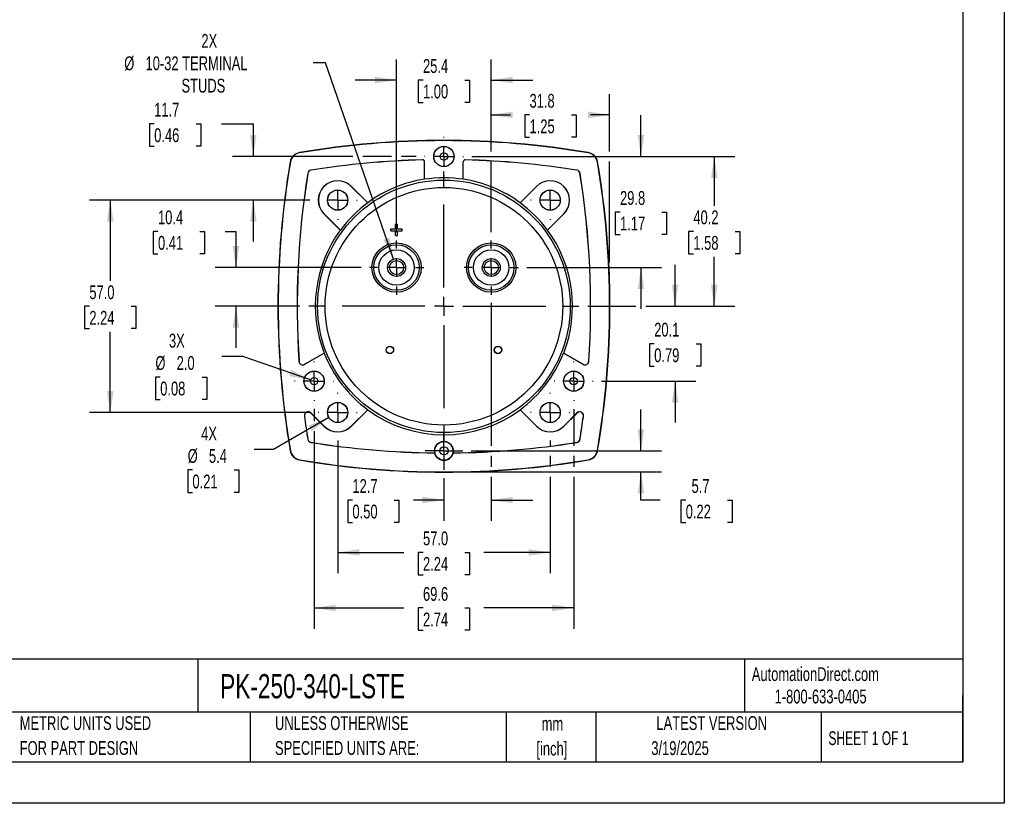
# Model space of a CAD drawing. Header units: millimetres. Extents: x 0 to 489, y 0 to 378.
# Tile 9 of 16: x 225 to 489, y 0 to 210. Entities that reach past the tile are written whole.
import ezdxf

# ---------------------------------------------------------------- set-up
doc = ezdxf.new("R2010")
doc.units = ezdxf.units.MM
doc.header["$LTSCALE"] = 1.75
doc.linetypes.add('CENTERX2', pattern=[20.32, 12.7, -2.54, 2.54, -2.54])
doc.layers.add('CENTER', color=40, linetype='CENTERX2')
doc.layers.add('DIMENSIONS', color=140, linetype='Continuous', lineweight=25)
doc.layers.add('TEXT', color=140, linetype='Continuous', lineweight=25)
doc.styles.add('SLDTEXTSTYLE0', font='TXT', dxfattribs={"width": 0.7})
doc.styles.add('SLDTEXTSTYLE1', font='TXT', dxfattribs={"width": 0.65})
doc.dimstyles.new('SLDDIMSTYLE0', dxfattribs={"dimtxt": 3.776514, "dimasz": 5.7785, "dimexe": 0, "dimexo": 0.0625, "dimgap": 0.944128, "dimtad": 0, "dimtih": 1, "dimtoh": 1, "dimrnd": 1e-09, "dimzin": 4, "dimdsep": 46, "dimtxsty": 'SLDTEXTSTYLE0', "dimsah": 1, "dimcen": 0.09, "dimadec": 0, "dimazin": 1, "dimtfac": 1, "dimtofl": 0, "dimtmove": 0, "dimatfit": 3, "dimfxl": 0, "dimfrac": 2, "dimtolj": 1, "dimtzin": 12, "dimarcsym": 0})
doc.dimstyles.new('SLDDIMSTYLE2', dxfattribs={"dimtxt": 3.776514, "dimasz": 5.7785, "dimexe": 0, "dimexo": 0.0625, "dimgap": 0.944128, "dimtad": 0, "dimtih": 1, "dimtoh": 1, "dimrnd": 1e-09, "dimzin": 12, "dimdsep": 46, "dimtxsty": 'SLDTEXTSTYLE0', "dimsah": 1, "dimcen": 0.09, "dimadec": 0, "dimazin": 3, "dimtfac": 1, "dimtmove": 0, "dimatfit": 0, "dimfxl": 0, "dimfrac": 2, "dimtolj": 1, "dimtzin": 12, "dimarcsym": 0})
doc.dimstyles.new('SLDDIMSTYLE3', dxfattribs={"dimtxt": 3.776514, "dimasz": 5.7785, "dimexe": 0, "dimexo": 0.0625, "dimgap": 0.944128, "dimtad": 0, "dimtih": 1, "dimtoh": 1, "dimrnd": 1e-09, "dimzin": 12, "dimdsep": 46, "dimtxsty": 'SLDTEXTSTYLE0', "dimsah": 1, "dimcen": 0.09, "dimadec": 0, "dimazin": 3, "dimtfac": 1, "dimtofl": 0, "dimtmove": 0, "dimatfit": 3, "dimfxl": 0, "dimfrac": 2, "dimtolj": 1, "dimtzin": 12, "dimarcsym": 0})
doc.dimstyles.new('SLDDIMSTYLE4', dxfattribs={"dimtxt": 3.776514, "dimasz": 5.7785, "dimexe": 0, "dimexo": 0.0625, "dimgap": 0.944128, "dimtad": 0, "dimtih": 1, "dimtoh": 1, "dimrnd": 1e-09, "dimzin": 12, "dimdsep": 46, "dimtxsty": 'SLDTEXTSTYLE0', "dimsah": 1, "dimcen": 0, "dimadec": 0, "dimazin": 3, "dimtfac": 1, "dimtofl": 0, "dimtmove": 0, "dimatfit": 3, "dimfxl": 0, "dimfrac": 2, "dimtolj": 1, "dimtzin": 12, "dimarcsym": 0})
doc.dimstyles.new('SLDDIMSTYLE5', dxfattribs={"dimtxt": 3.776514, "dimasz": 5.7785, "dimexe": 0, "dimexo": 0.0625, "dimgap": 0.944128, "dimtad": 0, "dimtih": 1, "dimtoh": 1, "dimrnd": 1e-09, "dimzin": 12, "dimdsep": 46, "dimtxsty": 'SLDTEXTSTYLE0', "dimsah": 1, "dimcen": 0, "dimadec": 0, "dimazin": 3, "dimtfac": 1, "dimtofl": 0, "dimtmove": 0, "dimatfit": 3, "dimfxl": 0, "dimfrac": 2, "dimtolj": 1, "dimtzin": 12, "dimarcsym": 0})
doc.dimstyles.new('SLDDIMSTYLE6', dxfattribs={"dimtxt": 3.776514, "dimasz": 5.7785, "dimexe": 0, "dimexo": 0.0625, "dimgap": 0.944128, "dimtad": 0, "dimtih": 1, "dimtoh": 1, "dimrnd": 1e-09, "dimzin": 4, "dimdsep": 46, "dimtxsty": 'SLDTEXTSTYLE0', "dimsah": 1, "dimcen": 0, "dimadec": 0, "dimazin": 1, "dimtfac": 1, "dimtofl": 0, "dimtmove": 0, "dimatfit": 3, "dimfxl": 0, "dimfrac": 2, "dimtolj": 1, "dimtzin": 12, "dimarcsym": 0})

# ---------------------------------------------------------------- blocks, each defined once
blk = doc.blocks.new('SW_NOTE_0_1')
at = {"layer": 'TEXT', "color": 0, "linetype": 'CENTERX2', "lineweight": 18, "char_height": 3.704, "attachment_point": 2, "style": 'SLDTEXTSTYLE0'}
for s, insert in [('mm', (4.98, 4.77)), ('[inch]', (4.83, -1.91))]:
    blk.add_mtext(s, dxfattribs=dict(at, insert=insert))
blk = doc.blocks.new('SW_NOTE_0_2')
at = {"layer": 'TEXT', "color": 0, "linetype": 'CENTERX2', "lineweight": 18, "char_height": 3.7042, "attachment_point": 1, "style": 'SLDTEXTSTYLE0'}
for s, insert in [('UNLESS OTHERWISE', (0, 4.77)), ('SPECIFIED UNITS ARE:', (0, -1.91))]:
    blk.add_mtext(s, dxfattribs=dict(at, insert=insert))
blk = doc.blocks.new('SW_NOTE_0_6')
at = {"layer": 'TEXT', "color": 0, "linetype": 'CENTERX2', "lineweight": 18, "char_height": 3.7042, "attachment_point": 1, "style": 'SLDTEXTSTYLE0'}
for s, insert in [('METRIC UNITS USED', (0, 4.77)), ('FOR PART DESIGN', (0, -1.91))]:
    blk.add_mtext(s, dxfattribs=dict(at, insert=insert))
blk = doc.blocks.new('_D_11')
at = {"layer": 'DIMENSIONS'}
for p, q in [((325.93, 153.29), (325.93, 199.65)), ((351.33, 174.91), (351.33, 199.65)), ((325.93, 194.09), (314.82, 194.09)), ((333.02, 194.09), (331.75, 194.09)), ((331.75, 194.09), (331.75, 188.09)), ((344.24, 194.09), (345.51, 194.09)), ((345.51, 194.09), (345.51, 188.09)), ((351.33, 194.09), (362.44, 194.09)), ((331.75, 188.09), (333.02, 188.09)), ((345.51, 188.09), (344.24, 188.09)), ((351.33, 153.29), (351.33, 172.25))]:
    blk.add_line(p, q, dxfattribs=at)
for points in [[(325.93, 194.09), (320.15, 194.98), (320.15, 193.2)], [(351.33, 194.09), (357.11, 193.2), (357.11, 194.98)]]:
    blk.add_solid(points, dxfattribs=at)
at = {"layer": 'DIMENSIONS', "char_height": 3.704, "attachment_point": 1, "style": 'SLDTEXTSTYLE0'}
for s, insert in [('25.4', (333.02, 199.71)), ('1.00', (333.02, 192.87))]:
    blk.add_mtext(s, dxfattribs=dict(at, insert=insert))
blk = doc.blocks.new('_D_12')
at = {"layer": 'DIMENSIONS'}
for p, q in [((351.33, 174.91), (351.33, 190.3)), ((383.08, 174.91), (383.08, 190.3)), ((351.33, 184.75), (356.48, 184.75)), ((361.59, 184.75), (360.32, 184.75)), ((360.32, 184.75), (360.32, 178.74)), ((372.82, 184.75), (374.08, 184.75)), ((374.08, 184.75), (374.08, 178.74)), ((383.08, 184.75), (377.93, 184.75)), ((360.32, 178.74), (361.59, 178.74)), ((374.08, 178.74), (372.82, 178.74)), ((351.33, 153.29), (351.33, 172.25)), ((383.08, 145.11), (383.08, 172.25)), ((383.08, 135.6), (383.08, 142.45))]:
    blk.add_line(p, q, dxfattribs=at)
for points in [[(351.33, 184.75), (357.11, 183.86), (357.11, 185.64)], [(383.08, 184.75), (377.3, 185.64), (377.3, 183.86)]]:
    blk.add_solid(points, dxfattribs=at)
at = {"layer": 'DIMENSIONS', "char_height": 3.704, "attachment_point": 1, "style": 'SLDTEXTSTYLE0'}
for s, insert in [('31.8', (361.59, 190.37)), ('1.25', (361.59, 183.52))]:
    blk.add_mtext(s, dxfattribs=dict(at, insert=insert))
blk = doc.blocks.new('_D_13')
at = {"layer": 'DIMENSIONS'}
for p, q in [((346.09, 173.58), (416.7, 173.58)), ((411.15, 173.58), (411.15, 160.33)), ((405.54, 153.48), (404.27, 153.48)), ((404.27, 153.48), (404.27, 147.48)), ((416.76, 153.48), (418.03, 153.48)), ((418.03, 153.48), (418.03, 147.48)), ((404.27, 147.48), (405.54, 147.48)), ((411.15, 133.38), (411.15, 146.63)), ((418.03, 147.48), (416.76, 147.48)), ((377.26, 133.38), (390.15, 133.38)), ((392.82, 133.38), (416.7, 133.38))]:
    blk.add_line(p, q, dxfattribs=at)
for points in [[(411.15, 173.58), (410.26, 167.8), (412.04, 167.8)], [(411.15, 133.38), (412.04, 139.16), (410.26, 139.16)]]:
    blk.add_solid(points, dxfattribs=at)
at = {"layer": 'DIMENSIONS', "char_height": 3.704, "attachment_point": 1, "style": 'SLDTEXTSTYLE0'}
for s, insert in [('40.2', (405.54, 159.1)), ('1.58', (405.54, 152.25))]:
    blk.add_mtext(s, dxfattribs=dict(at, insert=insert))
blk = doc.blocks.new('_D_14')
at = {"layer": 'DIMENSIONS'}
for p, q in [((391.48, 94.58), (391.48, 105.69)), ((345.91, 94.58), (397.04, 94.58)), ((340.85, 88.93), (397.04, 88.93)), ((391.48, 81.38), (391.48, 88.93)), ((396.68, 81.38), (391.48, 81.38)), ((403.49, 81.38), (402.22, 81.38)), ((402.22, 81.38), (402.22, 75.37)), ((414.71, 81.38), (415.98, 81.38)), ((415.98, 81.38), (415.98, 75.37)), ((402.22, 75.37), (403.49, 75.37)), ((415.98, 75.37), (414.71, 75.37))]:
    blk.add_line(p, q, dxfattribs=at)
for points in [[(391.48, 94.58), (392.37, 100.36), (390.59, 100.36)], [(391.48, 88.93), (390.59, 83.15), (392.37, 83.15)]]:
    blk.add_solid(points, dxfattribs=at)
at = {"layer": 'DIMENSIONS', "char_height": 3.704, "attachment_point": 1, "style": 'SLDTEXTSTYLE0'}
for s, insert in [('5.7', (405.06, 87)), ('0.22', (403.49, 80.15))]:
    blk.add_mtext(s, dxfattribs=dict(at, insert=insert))
blk = doc.blocks.new('_D_15')
at = {"layer": 'DIMENSIONS'}
for p, q in [((303.81, 105.82), (303.81, 102.57)), ((373.44, 105.8), (373.44, 95.91)), ((303.81, 99.9), (303.81, 46.87)), ((373.44, 93.25), (373.44, 90.26)), ((373.44, 87.6), (373.44, 46.87)), ((303.81, 52.43), (327.9, 52.43)), ((333.02, 52.43), (331.75, 52.43)), ((331.75, 52.43), (331.75, 46.43)), ((344.24, 52.43), (345.51, 52.43)), ((345.51, 52.43), (345.51, 46.43)), ((373.44, 52.43), (349.36, 52.43)), ((331.75, 46.43), (333.02, 46.43)), ((345.51, 46.43), (344.24, 46.43))]:
    blk.add_line(p, q, dxfattribs=at)
for points in [[(303.81, 52.43), (309.59, 51.54), (309.59, 53.32)], [(373.44, 52.43), (367.66, 53.32), (367.66, 51.54)]]:
    blk.add_solid(points, dxfattribs=at)
at = {"layer": 'DIMENSIONS', "char_height": 3.704, "attachment_point": 1, "style": 'SLDTEXTSTYLE0'}
for s, insert in [('69.6', (333.02, 58.05)), ('2.74', (333.02, 51.2))]:
    blk.add_mtext(s, dxfattribs=dict(at, insert=insert))
blk = doc.blocks.new('_D_16')
at = {"layer": 'DIMENSIONS'}
for p, q in [((260.91, 182.36), (259.64, 182.36)), ((259.64, 182.36), (259.64, 176.36)), ((272.13, 182.36), (273.4, 182.36)), ((273.4, 182.36), (273.4, 176.36)), ((278.94, 182.36), (287.5, 182.36)), ((287.5, 182.36), (287.5, 173.58)), ((259.64, 176.36), (260.91, 176.36)), ((273.4, 176.36), (272.13, 176.36)), ((314.22, 173.58), (281.94, 173.58)), ((324.6, 173.58), (316.89, 173.58)), ((331.17, 173.58), (327.26, 173.58)), ((302.65, 161.88), (281.94, 161.88)), ((287.5, 161.88), (287.5, 150.77))]:
    blk.add_line(p, q, dxfattribs=at)
for points in [[(287.5, 173.58), (288.39, 179.36), (286.61, 179.36)], [(287.5, 161.88), (286.61, 156.1), (288.39, 156.1)]]:
    blk.add_solid(points, dxfattribs=at)
at = {"layer": 'DIMENSIONS', "char_height": 3.704, "attachment_point": 1, "style": 'SLDTEXTSTYLE0'}
for s, insert in [('11.7', (260.91, 187.98)), ('0.46', (260.91, 181.14))]:
    blk.add_mtext(s, dxfattribs=dict(at, insert=insert))
blk = doc.blocks.new('_D_17')
at = {"layer": 'DIMENSIONS'}
for p, q in [((310.13, 97.4), (310.13, 61.78)), ((367.13, 97.4), (367.13, 95.91)), ((367.13, 93.25), (367.13, 90.26)), ((367.13, 87.6), (367.13, 61.78)), ((310.13, 67.33), (327.9, 67.33)), ((333.02, 67.33), (331.75, 67.33)), ((331.75, 67.33), (331.75, 61.33)), ((344.24, 67.33), (345.51, 67.33)), ((345.51, 67.33), (345.51, 61.33)), ((367.13, 67.33), (349.36, 67.33)), ((331.75, 61.33), (333.02, 61.33)), ((345.51, 61.33), (344.24, 61.33))]:
    blk.add_line(p, q, dxfattribs=at)
for points in [[(310.13, 67.33), (315.91, 66.45), (315.91, 68.22)], [(367.13, 67.33), (361.35, 68.22), (361.35, 66.45)]]:
    blk.add_solid(points, dxfattribs=at)
at = {"layer": 'DIMENSIONS', "char_height": 3.704, "attachment_point": 1, "style": 'SLDTEXTSTYLE0'}
for s, insert in [('57.0', (333.02, 72.95)), ('2.24', (333.02, 66.11))]:
    blk.add_mtext(s, dxfattribs=dict(at, insert=insert))
blk = doc.blocks.new('_D_18')
at = {"layer": 'DIMENSIONS'}
for p, q in [((351.33, 134.27), (351.33, 95.91)), ((351.33, 93.25), (351.33, 90.26)), ((338.63, 87.3), (338.63, 75.82)), ((351.33, 87.6), (351.33, 75.82)), ((314.09, 81.38), (312.83, 81.38)), ((312.83, 81.38), (312.83, 75.37)), ((325.32, 81.38), (326.58, 81.38)), ((326.58, 81.38), (326.58, 75.37)), ((338.63, 81.38), (330.43, 81.38)), ((351.33, 81.38), (362.44, 81.38)), ((312.83, 75.37), (314.09, 75.37)), ((326.58, 75.37), (325.32, 75.37))]:
    blk.add_line(p, q, dxfattribs=at)
for points in [[(338.63, 81.38), (332.85, 82.26), (332.85, 80.49)], [(351.33, 81.38), (357.11, 80.49), (357.11, 82.26)]]:
    blk.add_solid(points, dxfattribs=at)
at = {"layer": 'DIMENSIONS', "char_height": 3.704, "attachment_point": 1, "style": 'SLDTEXTSTYLE0'}
for s, insert in [('12.7', (314.09, 87)), ('0.50', (314.09, 80.15))]:
    blk.add_mtext(s, dxfattribs=dict(at, insert=insert))
blk = doc.blocks.new('_D_19')
at = {"layer": 'DIMENSIONS'}
for p, q in [((306.83, 198.67), (303.59, 198.67)), ((325.14, 146.05), (306.83, 198.67))]:
    blk.add_line(p, q, dxfattribs=at)
blk.add_solid([(325.14, 146.05), (324.08, 151.8), (322.4, 151.21)], dxfattribs=at)
at = {"layer": 'DIMENSIONS', "attachment_point": 1, "style": 'SLDTEXTSTYLE0'}
for s, insert, char_height in [('2X', (273.58, 206.45), 3.704), ('%%c', (252.88, 200.44), 3.704), ('10-32 TERMINAL', (258.59, 200.44), 3.7042), ('STUDS', (268.24, 194.44), 3.704)]:
    blk.add_mtext(s, dxfattribs=dict(at, insert=insert, char_height=char_height))
blk = doc.blocks.new('_D_20')
at = {"layer": 'DIMENSIONS'}
for p, q in [((307.77, 103.52), (292.9, 94.93)), ((292.9, 94.93), (287.71, 94.93)), ((271.17, 89.45), (269.9, 89.45)), ((269.9, 89.45), (269.9, 83.45)), ((282.39, 89.45), (283.66, 89.45)), ((283.66, 89.45), (283.66, 83.45)), ((269.9, 83.45), (271.17, 83.45)), ((283.66, 83.45), (282.39, 83.45))]:
    blk.add_line(p, q, dxfattribs=at)
blk.add_solid([(307.77, 103.52), (302.33, 101.4), (303.21, 99.86)], dxfattribs=at)
at = {"layer": 'DIMENSIONS', "char_height": 3.704, "attachment_point": 1, "style": 'SLDTEXTSTYLE0'}
for s, insert in [('4X', (273.52, 101.07)), ('%%c', (269.89, 95.07)), ('5.4', (275.59, 95.07)), ('0.21', (271.17, 88.22))]:
    blk.add_mtext(s, dxfattribs=dict(at, insert=insert))
blk = doc.blocks.new('_D_21')
at = {"layer": 'DIMENSIONS'}
for p, q in [((391.48, 173.58), (391.48, 184.69)), ((346.09, 173.58), (397.04, 173.58)), ((385.87, 158.68), (384.6, 158.68)), ((384.6, 158.68), (384.6, 152.68)), ((397.09, 158.68), (398.36, 158.68)), ((398.36, 158.68), (398.36, 152.68)), ((384.6, 152.68), (385.87, 152.68)), ((398.36, 152.68), (397.09, 152.68)), ((360.84, 143.78), (397.04, 143.78)), ((391.48, 143.78), (391.48, 132.67))]:
    blk.add_line(p, q, dxfattribs=at)
for points in [[(391.48, 173.58), (392.37, 179.36), (390.59, 179.36)], [(391.48, 143.78), (390.59, 138), (392.37, 138)]]:
    blk.add_solid(points, dxfattribs=at)
at = {"layer": 'DIMENSIONS', "char_height": 3.704, "attachment_point": 1, "style": 'SLDTEXTSTYLE0'}
for s, insert in [('29.8', (385.87, 164.3)), ('1.17', (385.87, 157.45))]:
    blk.add_mtext(s, dxfattribs=dict(at, insert=insert))
blk = doc.blocks.new('_D_22')
at = {"layer": 'DIMENSIONS'}
for p, q in [((302.65, 161.88), (243.57, 161.88)), ((249.13, 161.88), (249.13, 140.23)), ((243.52, 133.38), (242.25, 133.38)), ((242.25, 133.38), (242.25, 127.38)), ((254.74, 133.38), (256.01, 133.38)), ((256.01, 133.38), (256.01, 127.38)), ((242.25, 127.38), (243.52, 127.38)), ((256.01, 127.38), (254.74, 127.38)), ((249.13, 104.88), (249.13, 126.53)), ((302.65, 104.88), (243.57, 104.88))]:
    blk.add_line(p, q, dxfattribs=at)
for points in [[(249.13, 161.88), (248.24, 156.1), (250.02, 156.1)], [(249.13, 104.88), (250.02, 110.66), (248.24, 110.66)]]:
    blk.add_solid(points, dxfattribs=at)
at = {"layer": 'DIMENSIONS', "char_height": 3.704, "attachment_point": 1, "style": 'SLDTEXTSTYLE0'}
for s, insert in [('57.0', (243.52, 139)), ('2.24', (243.52, 132.15))]:
    blk.add_mtext(s, dxfattribs=dict(at, insert=insert))
blk = doc.blocks.new('_D_23')
at = {"layer": 'DIMENSIONS'}
for p, q in [((261.93, 153.48), (260.66, 153.48)), ((260.66, 153.48), (260.66, 147.48)), ((273.15, 153.48), (274.42, 153.48)), ((274.42, 153.48), (274.42, 147.48)), ((279.96, 153.48), (282.84, 153.48)), ((282.84, 153.48), (282.84, 143.78)), ((260.66, 147.48), (261.93, 147.48)), ((274.42, 147.48), (273.15, 147.48)), ((316.42, 143.78), (277.28, 143.78)), ((299.99, 133.38), (277.28, 133.38)), ((282.84, 133.38), (282.84, 122.27))]:
    blk.add_line(p, q, dxfattribs=at)
for points in [[(282.84, 143.78), (283.73, 149.56), (281.95, 149.56)], [(282.84, 133.38), (281.95, 127.6), (283.73, 127.6)]]:
    blk.add_solid(points, dxfattribs=at)
at = {"layer": 'DIMENSIONS', "char_height": 3.704, "attachment_point": 1, "style": 'SLDTEXTSTYLE0'}
for s, insert in [('10.4', (261.93, 159.1)), ('0.41', (261.93, 152.25))]:
    blk.add_mtext(s, dxfattribs=dict(at, insert=insert))
blk = doc.blocks.new('_D_24')
at = {"layer": 'DIMENSIONS'}
for p, q in [((400.65, 133.38), (400.65, 144.49)), ((377.26, 133.38), (390.15, 133.38)), ((392.82, 133.38), (406.2, 133.38)), ((395.04, 123.33), (393.77, 123.33)), ((393.77, 123.33), (393.77, 117.33)), ((406.26, 123.33), (407.53, 123.33)), ((407.53, 123.33), (407.53, 117.33)), ((393.77, 117.33), (395.04, 117.33)), ((407.53, 117.33), (406.26, 117.33)), ((380.93, 113.28), (406.2, 113.28)), ((400.65, 113.28), (400.65, 102.17))]:
    blk.add_line(p, q, dxfattribs=at)
for points in [[(400.65, 133.38), (401.54, 139.16), (399.76, 139.16)], [(400.65, 113.28), (399.76, 107.5), (401.54, 107.5)]]:
    blk.add_solid(points, dxfattribs=at)
at = {"layer": 'DIMENSIONS', "char_height": 3.704, "attachment_point": 1, "style": 'SLDTEXTSTYLE0'}
for s, insert in [('20.1', (395.04, 128.95)), ('0.79', (395.04, 122.1))]:
    blk.add_mtext(s, dxfattribs=dict(at, insert=insert))
blk = doc.blocks.new('_D_25')
at = {"layer": 'DIMENSIONS'}
for p, q in [((284.65, 119.87), (279.06, 119.87)), ((302.87, 113.61), (284.65, 119.87)), ((262.52, 114.39), (261.25, 114.39)), ((261.25, 114.39), (261.25, 108.39)), ((273.74, 114.39), (275.01, 114.39)), ((275.01, 114.39), (275.01, 108.39)), ((261.25, 108.39), (262.52, 108.39)), ((275.01, 108.39), (273.74, 108.39))]:
    blk.add_line(p, q, dxfattribs=at)
blk.add_solid([(302.87, 113.61), (297.69, 116.33), (297.12, 114.64)], dxfattribs=at)
at = {"layer": 'DIMENSIONS', "char_height": 3.704, "attachment_point": 1, "style": 'SLDTEXTSTYLE0'}
for s, insert in [('3X', (264.87, 126.01)), ('%%c', (261.24, 120.01)), ('2.0', (266.94, 120.01)), ('0.08', (262.52, 113.16))]:
    blk.add_mtext(s, dxfattribs=dict(at, insert=insert))
blk = doc.blocks.new('SW_CENTERMARKSYMBOL_0')
at = {"layer": 'CENTER', "color": 0}
for p, q in [((0, 5.08), (0, 36.41)), ((-5.08, 0), (-36.41, 0)), ((0, 0), (-2.54, 0)), ((0, 0), (0, 2.54)), ((0, 0), (0, -2.54)), ((0, 0), (2.54, 0)), ((5.08, 0), (36.41, 0)), ((0, -5.08), (0, -36.41))]:
    blk.add_line(p, q, dxfattribs=at)
blk = doc.blocks.new('SW_CENTERMARKSYMBOL_1')
at = {"layer": 'CENTER', "color": 0}
for p, q in [((0, 5.08), (0, 7.29)), ((-5.08, 0), (-7.29, 0)), ((0, 0), (-2.54, 0)), ((0, 0), (0, 2.54)), ((0, 0), (0, -2.54)), ((0, 0), (2.54, 0)), ((5.08, 0), (7.29, 0)), ((0, -5.08), (0, -7.29))]:
    blk.add_line(p, q, dxfattribs=at)
blk = doc.blocks.new('SW_CENTERMARKSYMBOL_2')
at = {"layer": 'CENTER', "color": 0}
for p, q in [((0, 5.08), (0, 7.29)), ((-5.08, 0), (-7.29, 0)), ((0, 0), (-2.54, 0)), ((0, 0), (0, 2.54)), ((0, 0), (0, -2.54)), ((0, 0), (2.54, 0)), ((5.08, 0), (7.29, 0)), ((0, -5.08), (0, -7.29))]:
    blk.add_line(p, q, dxfattribs=at)
blk = doc.blocks.new('SW_CENTERMARKSYMBOL_3')
at = {"layer": 'CENTER', "color": 0}
for p, q in [((0, 5.08), (0, 5.26)), ((-5.08, 0), (-5.26, 0)), ((0, 0), (-2.54, 0)), ((0, 0), (0, 2.54)), ((0, 0), (0, -2.54)), ((0, 0), (2.54, 0)), ((5.08, 0), (5.26, 0)), ((0, -5.08), (0, -5.26))]:
    blk.add_line(p, q, dxfattribs=at)
blk = doc.blocks.new('SW_CENTERMARKSYMBOL_4')
at = {"layer": 'CENTER', "color": 0}
for p, q in [((0, 5.08), (0, 5.24)), ((-5.08, 0), (-5.24, 0)), ((0, 0), (-2.54, 0)), ((0, 0), (0, 2.54)), ((0, 0), (0, -2.54)), ((0, 0), (2.54, 0)), ((5.08, 0), (5.24, 0)), ((0, -5.08), (0, -5.24))]:
    blk.add_line(p, q, dxfattribs=at)
blk = doc.blocks.new('SW_CENTERMARKSYMBOL_5')
at = {"layer": 'CENTER', "color": 0}
for p, q in [((0, 5.08), (0, 5.26)), ((-5.08, 0), (-5.26, 0)), ((0, 0), (-2.54, 0)), ((0, 0), (0, 2.54)), ((0, 0), (0, -2.54)), ((0, 0), (2.54, 0)), ((5.08, 0), (5.26, 0)), ((0, -5.08), (0, -5.26))]:
    blk.add_line(p, q, dxfattribs=at)
blk = doc.blocks.new('SW_CENTERMARKSYMBOL_6')
at = {"layer": 'CENTER', "color": 0}
for p, q in [((0, 5.08), (0, 5.26)), ((-5.08, 0), (-5.26, 0)), ((0, 0), (-2.54, 0)), ((0, 0), (0, 2.54)), ((0, 0), (0, -2.54)), ((0, 0), (2.54, 0)), ((5.08, 0), (5.26, 0)), ((0, -5.08), (0, -5.26))]:
    blk.add_line(p, q, dxfattribs=at)
blk = doc.blocks.new('SW_CENTERMARKSYMBOL_7')
at = {"layer": 'CENTER', "color": 0}
for p, q in [((0, 5.08), (0, 5.24)), ((-5.08, 0), (-5.24, 0)), ((0, 0), (-2.54, 0)), ((0, 0), (0, 2.54)), ((0, 0), (0, -2.54)), ((0, 0), (2.54, 0)), ((5.08, 0), (5.24, 0)), ((0, -5.08), (0, -5.24))]:
    blk.add_line(p, q, dxfattribs=at)
blk = doc.blocks.new('SW_CENTERMARKSYMBOL_8')
at = {"layer": 'CENTER', "color": 0}
for p, q in [((0, 5.08), (0, 5.26)), ((-5.08, 0), (-5.26, 0)), ((0, 0), (-2.54, 0)), ((0, 0), (0, 2.54)), ((0, 0), (0, -2.54)), ((0, 0), (2.54, 0)), ((5.08, 0), (5.26, 0)), ((0, -5.08), (0, -5.26))]:
    blk.add_line(p, q, dxfattribs=at)
blk = doc.blocks.new('SW_CENTERMARKSYMBOL_9')
at = {"layer": 'CENTER', "color": 0}
for p, q in [((0, 2.54), (0, 5.06)), ((-2.54, 0), (-5.06, 0)), ((0, 0), (-2.54, 0)), ((0, 0), (0, 2.54)), ((0, 0), (0, -2.54)), ((0, 0), (2.54, 0)), ((2.54, 0), (5.06, 0)), ((0, -2.54), (0, -5.06))]:
    blk.add_line(p, q, dxfattribs=at)
blk = doc.blocks.new('SW_CENTERMARKSYMBOL_10')
at = {"layer": 'CENTER', "color": 0}
for p, q in [((0, 5.08), (0, 5.26)), ((-5.08, 0), (-5.26, 0)), ((0, 0), (-2.54, 0)), ((0, 0), (0, 2.54)), ((0, 0), (0, -2.54)), ((0, 0), (2.54, 0)), ((5.08, 0), (5.26, 0)), ((0, -5.08), (0, -5.26))]:
    blk.add_line(p, q, dxfattribs=at)

msp = doc.modelspace()

# ---------------------------------------------------------------- linework, layer by layer
at = {"color": 7, "linetype": 'Continuous'}
for p, q in [((488.954, 377.83), (488.954, 0.005)), ((488.954, 0.005), (0.004, 0.005))]:
    msp.add_line(p, q, dxfattribs=at)
for p, q in [((299.913, 174.548), (299.902, 174.616)), ((377.345, 174.548), (377.357, 174.616)), ((297.393, 172.108), (297.461, 172.096)), ((332.916, 172.675), (332.917, 172.658)), ((333.447, 172.158), (333.429, 172.158)), ((333.429, 167.482), (333.429, 172.158)), ((333.447, 167.45), (333.447, 172.158)), ((343.812, 167.45), (343.812, 172.158)), ((343.829, 172.158), (343.812, 172.158)), ((343.829, 167.482), (343.829, 172.158)), ((344.342, 172.658), (344.342, 172.675)), ((379.797, 172.096), (379.865, 172.108)), ((302.109, 169.057), (302.126, 169.054)), ((302.955, 169.883), (302.952, 169.9)), ((374.306, 169.9), (374.303, 169.883)), ((375.132, 169.054), (375.149, 169.057)), ((333.447, 167.45), (333.429, 167.482)), ((343.829, 167.482), (343.812, 167.45)), ((313.806, 165.557), (313.794, 165.545)), ((318.203, 161.136), (313.794, 165.545)), ((313.806, 165.557), (318.192, 161.171)), ((359.055, 161.136), (363.464, 165.545)), ((359.066, 161.171), (363.452, 165.557)), ((363.464, 165.545), (363.452, 165.557)), ((318.192, 161.171), (318.203, 161.136)), ((359.055, 161.136), (359.066, 161.171)), ((306.464, 158.216), (306.452, 158.203)), ((310.838, 153.817), (306.452, 158.203)), ((310.874, 153.806), (306.464, 158.216)), ((366.385, 153.806), (370.794, 158.216)), ((370.806, 158.203), (366.42, 153.817)), ((370.806, 158.203), (370.794, 158.216)), ((310.874, 153.806), (310.838, 153.817)), ((324.429, 153.63), (324.429, 154.13)), ((324.429, 154.13), (325.679, 154.13)), ((324.429, 153.63), (325.679, 153.63)), ((325.679, 154.13), (325.679, 155.38)), ((325.679, 155.38), (326.179, 155.38)), ((325.679, 152.38), (325.679, 153.63)), ((326.179, 154.13), (326.179, 155.38)), ((326.179, 154.13), (327.429, 154.13)), ((326.179, 153.63), (327.429, 153.63)), ((326.179, 152.38), (326.179, 153.63)), ((327.429, 153.63), (327.429, 154.13)), ((366.42, 153.817), (366.385, 153.806)), ((325.679, 152.38), (326.179, 152.38)), ((301.262, 117.811), (306.496, 120.832)), ((306.533, 120.834), (301.271, 117.796)), ((306.496, 120.832), (306.533, 120.834)), ((370.726, 120.834), (370.763, 120.832)), ((375.987, 117.796), (370.726, 120.834)), ((370.763, 120.832), (375.996, 117.811)), ((299.747, 118.61), (299.765, 118.611)), ((301.262, 117.811), (301.271, 117.796)), ((375.987, 117.796), (375.996, 117.811)), ((377.494, 118.611), (377.511, 118.61)), ((301.22, 103.899), (301.202, 103.897)), ((302.931, 104.749), (302.918, 104.737)), ((306.452, 101.203), (302.918, 104.737)), ((302.931, 104.749), (306.464, 101.216)), ((313.794, 101.216), (318.203, 105.625)), ((318.192, 105.589), (313.806, 101.203)), ((318.203, 105.625), (318.192, 105.589)), ((359.066, 105.589), (359.055, 105.625)), ((359.055, 105.625), (363.464, 101.216)), ((359.066, 105.589), (363.452, 101.203)), ((370.794, 101.216), (374.328, 104.749)), ((374.34, 104.737), (370.806, 101.203)), ((374.34, 104.737), (374.328, 104.749)), ((376.038, 103.899), (376.056, 103.897)), ((306.464, 101.216), (306.452, 101.203)), ((313.794, 101.216), (313.806, 101.203)), ((363.452, 101.203), (363.464, 101.216)), ((370.794, 101.216), (370.806, 101.203)), ((302.126, 97.706), (302.109, 97.703)), ((302.952, 96.86), (302.955, 96.878)), ((374.303, 96.878), (374.306, 96.86)), ((375.149, 97.703), (375.132, 97.706)), ((297.461, 94.664), (297.393, 94.653)), ((336.186, 94.043), (336.172, 94.026)), ((341.087, 94.026), (341.073, 94.043)), ((379.797, 94.664), (379.865, 94.653)), ((299.913, 92.212), (299.902, 92.144)), ((377.345, 92.212), (377.357, 92.144))]:
    msp.add_line(p, q)
for centre, radius in [((338.629, 173.58), 2.719), ((338.629, 173.58), 2.7), ((338.629, 173.58), 1), ((338.629, 133.38), 33.873), ((338.629, 133.383), 31.873), ((310.129, 161.88), 2.719), ((310.129, 161.88), 2.7), ((367.129, 161.88), 2.719), ((367.129, 161.88), 2.7), ((325.929, 143.78), 6.611), ((325.929, 143.78), 6.1), ((325.929, 143.78), 4.75), ((351.329, 143.78), 6.611), ((351.329, 143.78), 6.1), ((351.329, 143.78), 4.75), ((325.929, 143.78), 2.4), ((325.929, 143.78), 1.9), ((351.329, 143.78), 2.4), ((351.329, 143.78), 1.9), ((324.129, 121.68), 1.015), ((324.129, 121.68), 0.95), ((353.129, 121.68), 1.015), ((353.129, 121.68), 0.95), ((303.815, 113.28), 2.719), ((303.815, 113.28), 2.7), ((303.815, 113.28), 1), ((373.443, 113.28), 2.719), ((373.443, 113.28), 2.7), ((373.443, 113.28), 1), ((310.129, 104.88), 2.719), ((310.129, 104.88), 2.7), ((367.129, 104.88), 2.719), ((367.129, 104.88), 2.7), ((338.629, 94.58), 2.5), ((338.629, 94.58), 1.1)]:
    msp.add_circle(centre, radius)
for centre, radius, start, end in [((338.629, -52.17), 230.069, 80.30927, 99.69073), ((338.629, -52.17), 230, 80.30927, 99.69073), ((300.418, 171.591), 3.069, 99.69073, 170.30927), ((300.418, 171.591), 3, 99.69073, 170.30927), ((376.84, 171.591), 3, 9.69073, 80.30927), ((376.84, 171.591), 3.069, 9.69073, 80.30927), ((524.179, 133.38), 230.069, 170.30927, 189.69073), ((524.179, 133.38), 230, 170.30927, 189.69073), ((338.629, -52.17), 224.917, 91.45549, 99.12688), ((338.629, -52.17), 224.9, 91.45549, 99.12688), ((332.929, 172.158), 0.517, 0, 91.4388), ((332.929, 172.158), 0.5, 0, 91.43822), ((344.329, 172.158), 0.517, 88.5612, 180), ((344.329, 172.158), 0.5, 88.56178, 180), ((338.629, -52.17), 224.917, 80.87312, 88.54451), ((338.629, -52.17), 224.9, 80.87312, 88.54451), ((153.079, 133.38), 230, 350.30927, 9.69073), ((153.079, 133.38), 230.069, 350.30927, 9.69073), ((524.179, 133.38), 224.917, 170.87312, 183.76525), ((524.179, 133.38), 224.9, 170.87312, 183.76525), ((303.114, 168.895), 1.017, 99.12688, 170.87312), ((303.114, 168.895), 1, 99.12688, 170.87312), ((374.144, 168.895), 1, 9.12688, 80.87312), ((374.144, 168.895), 1.017, 9.12688, 80.87312), ((153.079, 133.38), 224.9, 356.23475, 9.12688), ((153.079, 133.38), 224.917, 356.23475, 9.12688), ((310.129, 161.88), 5.2, 45, 225), ((310.129, 161.88), 5.183, 45, 225), ((338.629, 133.38), 34.497, 98.66981, 126.33019), ((338.629, 133.38), 34.462, 81.3507, 98.6493), ((338.629, 133.38), 34.497, 53.66981, 81.33019), ((367.129, 161.88), 5.2, 315, 135), ((367.129, 161.88), 5.183, 315, 135), ((338.629, 133.38), 34.462, 126.3507, 143.6493), ((338.629, 133.38), 34.462, 36.3507, 53.6493), ((338.629, 133.38), 34.497, 143.66981, 201.33019), ((338.629, 133.38), 34.497, 338.66981, 36.33019), ((338.629, 133.38), 34.462, 201.3507, 233.6493), ((338.629, 133.38), 34.462, 306.3507, 338.6493), ((300.762, 118.677), 1.017, 183.76533, 300), ((300.762, 118.677), 1, 183.76533, 300), ((376.496, 118.677), 1.017, 240, 356.23467), ((376.496, 118.677), 1, 240, 356.23467), ((302.211, 104.03), 1.017, 45, 187.53235), ((524.179, 133.38), 224.917, 187.53235, 189.12688), ((302.211, 104.03), 1, 45, 187.53235), ((524.179, 133.38), 224.9, 187.53235, 189.12688), ((338.629, 133.38), 34.497, 233.66981, 306.33019), ((375.047, 104.03), 1.017, 352.46765, 135), ((375.047, 104.03), 1, 352.46765, 135), ((153.079, 133.38), 224.9, 350.87312, 352.46765), ((153.079, 133.38), 224.917, 350.87312, 352.46765), ((310.129, 104.88), 5.2, 225, 315), ((310.129, 104.88), 5.183, 225, 315), ((367.129, 104.88), 5.2, 225, 315), ((367.129, 104.88), 5.183, 225, 315), ((303.114, 97.865), 1.017, 189.12688, 260.87312), ((303.114, 97.865), 1, 189.12688, 260.87312), ((338.629, 318.93), 224.917, 260.87312, 269.37395), ((338.629, 318.93), 224.9, 260.87312, 269.37748), ((338.629, 94.58), 2.502, 347.61143, 192.38857), ((338.629, 318.93), 224.9, 270.62252, 279.12688), ((338.629, 318.93), 224.917, 270.62605, 279.12688), ((374.144, 97.865), 1, 279.12688, 350.87312), ((374.144, 97.865), 1.017, 279.12688, 350.87312), ((300.418, 95.169), 3.069, 189.69073, 260.30927), ((300.418, 95.169), 3, 189.69073, 260.30927), ((338.629, 94.58), 2.519, 192.70446, 347.29554), ((376.84, 95.169), 3, 279.69073, 350.30927), ((376.84, 95.169), 3.069, 279.69073, 350.30927), ((338.629, 318.93), 230.069, 260.30927, 279.69073), ((338.629, 318.93), 230, 260.30927, 279.69073)]:
    msp.add_arc(centre, radius, start, end)
at = {"layer": 'TEXT'}
for p, q in [((477.837, 366.712), (477.837, 11.112)), ((477.837, 38.721), (11.112, 38.721)), ((272.578, 38.721), (272.578, 24.447)), ((419.257, 38.721), (419.257, 24.447)), ((477.837, 11.112), (477.837, 28.892)), ((477.837, 24.447), (11.112, 24.447)), ((286.615, 24.447), (286.615, 11.112)), ((355.293, 24.447), (355.293, 11.112)), ((379.421, 24.447), (379.421, 11.112)), ((439.86, 24.447), (439.86, 11.112)), ((11.112, 11.112), (477.837, 11.112))]:
    msp.add_line(p, q, dxfattribs=at)

# ---------------------------------------------------------------- block references
at = {"layer": 'CENTER'}
for name, p in [('SW_CENTERMARKSYMBOL_4', (338.629, 173.58)), ('SW_CENTERMARKSYMBOL_0', (338.629, 133.38)), ('SW_CENTERMARKSYMBOL_3', (310.129, 161.88)), ('SW_CENTERMARKSYMBOL_5', (367.129, 161.88)), ('SW_CENTERMARKSYMBOL_2', (325.929, 143.78)), ('SW_CENTERMARKSYMBOL_1', (351.329, 143.78)), ('SW_CENTERMARKSYMBOL_7', (303.815, 113.28)), ('SW_CENTERMARKSYMBOL_6', (373.443, 113.28)), ('SW_CENTERMARKSYMBOL_8', (310.129, 104.88)), ('SW_CENTERMARKSYMBOL_10', (367.129, 104.88)), ('SW_CENTERMARKSYMBOL_9', (338.629, 94.58))]:
    msp.add_blockref(name, p, dxfattribs=at)
at = {"layer": 'TEXT', "linetype": 'CENTERX2', "lineweight": 18}
for name, p in [('SW_NOTE_0_6', (224.837, 18.612)), ('SW_NOTE_0_2', (293.314, 18.612)), ('SW_NOTE_0_1', (362.751, 18.455))]:
    msp.add_blockref(name, p, dxfattribs=at)

# ---------------------------------------------------------------- texts
for s, insert, char_height, attachment_point, style in [('PK-250-340-LSTE', (278.614, 34.674), 6.48229, 1, 'SLDTEXTSTYLE0'), ('AutomationDirect.com', (421.216, 36.534), 3.70417, 1, 'SLDTEXTSTYLE0'), ('1-800-633-0405', (427.335, 30.515), 3.70417, 1, 'SLDTEXTSTYLE0'), ('LATEST VERSION', (410.466, 23.387), 3.70417, 2, 'SLDTEXTSTYLE0'), ('SHEET 1 OF 1', (441.772, 19.34), 3.70417, 1, 'SLDTEXTSTYLE1'), ('3/19/2025', (401.978, 16.664), 3.7042, 2, 'SLDTEXTSTYLE0')]:
    msp.add_mtext(s, dxfattribs=dict(at, insert=insert, char_height=char_height, attachment_point=attachment_point, style=style))

# ---------------------------------------------------------------- dimensions: what is measured, and where the dimension line sits
at = {"layer": 'DIMENSIONS'}
dim = msp.add_diameter_dim_2p(p1=(326.718, 141.513), p2=(325.14, 146.047), text='2X\\P%%c10-32 TERMINAL\\PSTUDS', dimstyle='SLDDIMSTYLE4', override={"dimpost": '<>'}, dxfattribs=at)
dim.commit()
dim.dimension.update_dxf_attribs({"geometry": '_D_19', "text_midpoint": (276.846, 198.67), "dimtype": 163})
for base, p1, p2, dimstyle, picture, middle in [((351.329, 194.093), (325.929, 151.07), (351.329, 151.07), 'SLDDIMSTYLE2', '_D_11', (338.629, 194.093)), ((383.079, 184.747), (351.329, 151.07), (383.079, 133.38), 'SLDDIMSTYLE3', '_D_12', (367.204, 184.747)), ((338.629, 81.376), (351.329, 136.49), (338.629, 89.521), 'SLDDIMSTYLE2', '_D_18', (319.705, 81.376)), ((373.443, 52.43), (303.815, 108.04), (373.443, 108.021), 'SLDDIMSTYLE3', '_D_15', (338.629, 52.43)), ((367.129, 67.334), (310.129, 99.621), (367.129, 99.621), 'SLDDIMSTYLE0', '_D_17', (338.629, 67.334))]:
    dim = msp.add_linear_dim(base=base, p1=p1, p2=p2, dimstyle=dimstyle, dxfattribs=at)
    dim.commit()
    dim.dimension.update_dxf_attribs({"geometry": picture, "text_midpoint": middle, "dimtype": 160})
for base, p1, p2, dimstyle, picture, middle in [((287.5, 161.88), (333.389, 173.58), (304.87, 161.88), 'SLDDIMSTYLE2', '_D_16', (287.5, 182.364)), ((391.484, 173.58), (358.619, 143.78), (343.869, 173.58), 'SLDDIMSTYLE2', '_D_21', (391.484, 158.68)), ((411.148, 133.38), (343.869, 173.58), (375.042, 133.38), 'SLDDIMSTYLE3', '_D_13', (411.148, 153.48)), ((249.129, 104.88), (304.87, 161.88), (304.87, 104.88), 'SLDDIMSTYLE0', '_D_22', (249.129, 133.38)), ((282.84, 133.38), (318.639, 143.78), (302.216, 133.38), 'SLDDIMSTYLE2', '_D_23', (282.84, 153.48)), ((400.648, 133.38), (378.703, 113.28), (375.042, 133.38), 'SLDDIMSTYLE2', '_D_24', (400.648, 123.33)), ((391.484, 88.93), (343.688, 94.58), (338.629, 88.93), 'SLDDIMSTYLE2', '_D_14', (391.484, 81.376))]:
    dim = msp.add_linear_dim(base=base, p1=p1, p2=p2, angle=90, dimstyle=dimstyle, dxfattribs=at)
    dim.commit()
    dim.dimension.update_dxf_attribs({"geometry": picture, "text_midpoint": middle, "dimtype": 160})
for p1, p2, text, dimstyle, picture, middle in [((304.761, 112.955), (302.869, 113.605), '3X\\P<>', 'SLDDIMSTYLE6', '_D_25', (268.133, 117.39)), ((312.484, 106.24), (307.774, 103.521), '4X\\P<>', 'SLDDIMSTYLE5', '_D_20', (276.781, 92.451))]:
    dim = msp.add_diameter_dim_2p(p1=p1, p2=p2, text=text, dimstyle=dimstyle, dxfattribs=at)
    dim.commit()
    dim.dimension.update_dxf_attribs({"geometry": picture, "text_midpoint": middle, "dimtype": 163})

doc.saveas('drawing.dxf')
